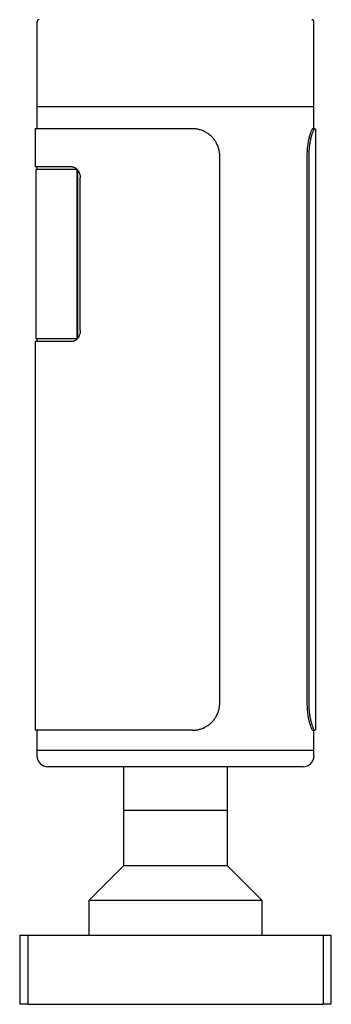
# Model space of a CAD drawing. Header units: inches. Extents: x 3.18 to 12.66, y 1.41 to 9.63.
# Tile 3 of 6: x 11.94 to 12.5, y 3.6 to 5.38. Entities that reach past the tile are written whole.
import ezdxf

# ---------------------------------------------------------------- set-up
doc = ezdxf.new("R2010")
doc.units = ezdxf.units.IN
doc.header["$MEASUREMENT"] = 0

msp = doc.modelspace()

# ---------------------------------------------------------------- linework, layer by layer
at = {"color": 7, "linetype": 'Continuous', "lineweight": 25}
for p, q in [((11.9672, 5.374), (11.9672, 5.2205)), ((12.4672, 5.2205), (12.4672, 5.374)), ((11.9672, 5.2205), (11.9672, 5.1811)), ((12.0405, 5.2205), (11.9672, 5.2205)), ((12.4672, 5.2205), (12.0405, 5.2205)), ((12.4672, 5.1811), (12.4672, 5.2205)), ((11.9637, 5.1811), (11.9637, 5.1122)), ((12.2478, 5.1811), (11.9637, 5.1811)), ((12.4654, 5.1811), (12.4689, 5.1811)), ((12.4707, 4.0955), (12.4707, 5.1811)), ((12.2972, 4.1455), (12.2972, 5.1311)), ((12.4545, 5.1311), (12.4545, 4.1455)), ((12.4578, 5.1311), (12.4578, 4.1455)), ((12.031, 5.1122), (11.9637, 5.1122)), ((11.9653, 5.1073), (11.9653, 4.8022)), ((12.0398, 5.1073), (11.9653, 5.1073)), ((11.9672, 5.1122), (11.9672, 5.1073)), ((12.0398, 4.8022), (12.0398, 5.1073)), ((12.04, 5.1073), (12.0398, 5.1073)), ((12.0412, 4.8036), (12.0412, 5.1059)), ((12.0451, 4.8169), (12.0451, 5.0925)), ((12.0398, 4.8022), (11.9653, 4.8022)), ((11.9672, 4.8022), (11.9672, 4.7973)), ((12.04, 4.8022), (12.0398, 4.8022)), ((11.9637, 4.7973), (11.9637, 4.0955)), ((12.031, 4.7973), (11.9637, 4.7973)), ((12.2478, 4.0955), (11.9637, 4.0955)), ((11.9672, 4.0955), (11.9672, 4.0591)), ((12.4654, 4.0955), (12.4689, 4.0955)), ((12.4672, 4.0591), (12.4672, 4.0955)), ((11.9672, 4.0591), (11.9672, 4.0492)), ((12.0405, 4.0591), (11.9672, 4.0591)), ((12.4672, 4.0591), (12.0405, 4.0591)), ((12.4672, 4.0492), (12.4672, 4.0591)), ((12.0544, 4.0295), (11.9869, 4.0295)), ((12.4476, 4.0295), (12.0544, 4.0295)), ((12.1235, 4.0295), (12.1235, 3.9508)), ((12.311, 3.9508), (12.311, 4.0295)), ((12.1235, 3.9508), (12.1235, 3.8508)), ((12.311, 3.9508), (12.1235, 3.9508)), ((12.1509, 3.9508), (12.1235, 3.9508)), ((12.311, 3.9508), (12.1509, 3.9508)), ((12.311, 3.8508), (12.311, 3.9508)), ((12.1235, 3.8508), (12.061, 3.7883)), ((12.311, 3.8508), (12.1235, 3.8508)), ((12.3735, 3.7883), (12.311, 3.8508)), ((12.061, 3.7883), (12.061, 3.7258)), ((12.3735, 3.7883), (12.061, 3.7883)), ((12.3735, 3.7258), (12.3735, 3.7883)), ((11.936, 3.7258), (11.951, 3.7258)), ((11.936, 3.7258), (11.936, 3.6008)), ((11.951, 3.6008), (11.951, 3.7258)), ((11.951, 3.7258), (12.4835, 3.7258)), ((12.4835, 3.7258), (12.4835, 3.6008)), ((12.4835, 3.7258), (12.4985, 3.7258)), ((12.4985, 3.6008), (12.4985, 3.7258)), ((11.951, 3.6008), (11.936, 3.6008)), ((11.951, 3.6008), (12.4835, 3.6008)), ((12.4985, 3.6008), (12.4835, 3.6008))]:
    msp.add_line(p, q, dxfattribs=at)
for centre, radius, start, end in [((11.9712, 5.374), 0.00394, 90, 180), ((12.4633, 5.374), 0.00394, 0, 90), ((11.9869, 4.0492), 0.0197, 180, 270), ((12.4476, 4.0492), 0.0197, 270, 0)]:
    msp.add_arc(centre, radius, start, end, dxfattribs=at)
for points, knots in [([(12.2972, 5.1311), (12.2972, 5.1322), (12.2972, 5.1344), (12.2968, 5.1377), (12.2963, 5.1409), (12.2956, 5.1441), (12.2947, 5.1472), (12.2934, 5.1508), (12.2916, 5.1547), (12.2883, 5.1603), (12.2832, 5.1667), (12.277, 5.1719), (12.2714, 5.1753), (12.2665, 5.1776), (12.2609, 5.1795), (12.2544, 5.1809), (12.25, 5.181), (12.2478, 5.1811)], [0, 0, 0, 0, 0.041798, 0.083205, 0.124403, 0.165575, 0.206906, 0.248578, 0.310815, 0.373136, 0.497854, 0.622908, 0.685626, 0.748426, 0.832299, 0.915685, 1, 1, 1, 1]), ([(12.4654, 5.1811), (12.465, 5.1811), (12.4646, 5.1808), (12.4638, 5.1798), (12.4635, 5.1794), (12.463, 5.1785), (12.4627, 5.1779), (12.4612, 5.1748), (12.4599, 5.1711), (12.4581, 5.1642), (12.4575, 5.1616), (12.4565, 5.1562), (12.456, 5.1533), (12.4549, 5.1441), (12.4545, 5.1378), (12.4545, 5.1311)], [0, 0, 0, 0, 0.125, 0.125, 0.1875, 0.1875, 0.25, 0.25, 0.5, 0.5, 0.625, 0.625, 0.75, 0.75, 1, 1, 1, 1]), ([(12.4689, 5.1811), (12.4687, 5.1811), (12.4685, 5.1811), (12.468, 5.1807), (12.4675, 5.1802), (12.467, 5.1795), (12.4664, 5.1785), (12.4657, 5.1772), (12.4649, 5.1753), (12.4636, 5.1719), (12.462, 5.1667), (12.4606, 5.1603), (12.4596, 5.1547), (12.4589, 5.1498), (12.4583, 5.1441), (12.4579, 5.1377), (12.4578, 5.1333), (12.4578, 5.1311)], [0, 0, 0, 0, 0.042381, 0.084357, 0.1261, 0.167789, 0.2096, 0.251709, 0.314497, 0.377227, 0.502282, 0.626999, 0.689308, 0.751557, 0.834513, 0.916837, 1, 1, 1, 1]), ([(12.031, 5.1122), (12.0328, 5.1122), (12.0346, 5.1117), (12.0372, 5.1102), (12.038, 5.1096), (12.0395, 5.1082), (12.0402, 5.1074), (12.0422, 5.1046), (12.0433, 5.1025), (12.0448, 5.0977), (12.0451, 5.0952), (12.0451, 5.0925)], [0, 0, 0, 0, 0.25, 0.25, 0.375, 0.375, 0.5, 0.5, 0.75, 0.75, 1, 1, 1, 1]), ([(12.0451, 4.8169), (12.0451, 4.8144), (12.0448, 4.8118), (12.0437, 4.8082), (12.0432, 4.8071), (12.0422, 4.8049), (12.0416, 4.8039), (12.0402, 4.8021), (12.0395, 4.8013), (12.038, 4.7999), (12.0372, 4.7992), (12.0346, 4.7978), (12.0328, 4.7973), (12.031, 4.7973)], [0, 0, 0, 0, 0.25, 0.25, 0.375, 0.375, 0.5, 0.5, 0.625, 0.625, 0.75, 0.75, 1, 1, 1, 1]), ([(12.2478, 4.0955), (12.2489, 4.0955), (12.2511, 4.0955), (12.2544, 4.0959), (12.2576, 4.0964), (12.2608, 4.0971), (12.2639, 4.0981), (12.2675, 4.0994), (12.2714, 4.1013), (12.277, 4.1047), (12.2832, 4.1099), (12.2883, 4.1163), (12.2916, 4.1219), (12.2938, 4.1268), (12.2957, 4.1325), (12.297, 4.1389), (12.2971, 4.1433), (12.2972, 4.1455)], [0, 0, 0, 0, 0.042381, 0.084357, 0.1261, 0.167789, 0.2096, 0.251709, 0.314497, 0.377227, 0.502282, 0.626999, 0.689308, 0.751557, 0.834513, 0.916837, 1, 1, 1, 1]), ([(12.4545, 4.1455), (12.4545, 4.1422), (12.4546, 4.1389), (12.4549, 4.1341), (12.455, 4.1325), (12.4553, 4.1294), (12.4555, 4.1279), (12.4564, 4.1203), (12.4575, 4.1148), (12.4593, 4.1078), (12.4599, 4.1057), (12.4612, 4.1021), (12.4618, 4.1006), (12.4636, 4.0968), (12.4646, 4.0955), (12.4654, 4.0955)], [0, 0, 0, 0, 0.125, 0.125, 0.1875, 0.1875, 0.25, 0.25, 0.5, 0.5, 0.625, 0.625, 0.75, 0.75, 1, 1, 1, 1]), ([(12.4578, 4.1455), (12.4578, 4.1444), (12.4578, 4.1422), (12.4579, 4.1389), (12.4581, 4.1357), (12.4583, 4.1325), (12.4586, 4.1294), (12.459, 4.1258), (12.4596, 4.1219), (12.4606, 4.1163), (12.462, 4.1099), (12.4636, 4.1047), (12.4649, 4.1013), (12.4659, 4.099), (12.467, 4.0971), (12.468, 4.0957), (12.4686, 4.0956), (12.4689, 4.0955)], [0, 0, 0, 0, 0.041798, 0.083205, 0.124403, 0.165575, 0.206906, 0.248578, 0.310815, 0.373136, 0.497854, 0.622908, 0.685626, 0.748426, 0.832299, 0.915685, 1, 1, 1, 1])]:
    msp.add_open_spline(points, degree=3, knots=knots, dxfattribs=at)

doc.saveas('drawing.dxf')
